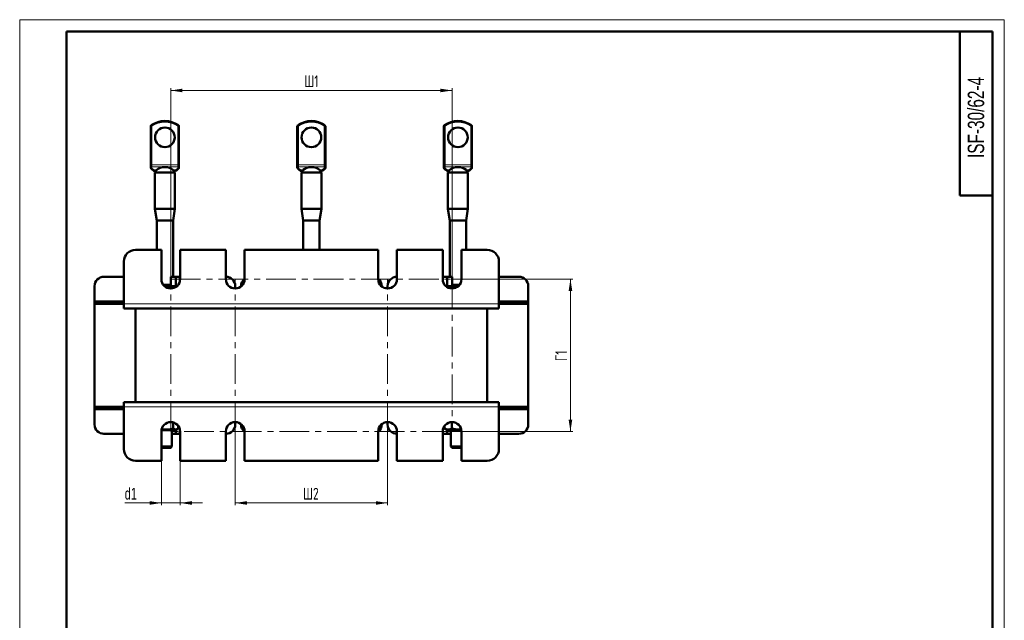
# Model space of a CAD drawing. Header units: millimetres. Extents: x 0 to 420, y 0 to 594.
# Tile 5 of 5: x 0 to 420, y 338 to 594. Entities that reach past the tile are written whole.
import ezdxf

# ---------------------------------------------------------------- set-up
doc = ezdxf.new("R2010")
doc.units = ezdxf.units.MM
doc.linetypes.add('CENTERX2', pattern=[20.32, 12.7, -2.54, 2.54, -2.54])
doc.layers.add('ОСЕВЫЕ', color=7, linetype='Continuous')
doc.styles.add('SLDTEXTSTYLE0', font='TXT', dxfattribs={"width": 0.7, "bigfont": 'bigfont'})
doc.styles.add('SLDTEXTSTYLE1', font='TXT', dxfattribs={"width": 0.7})
doc.dimstyles.new('SLDDIMSTYLE0', dxfattribs={"dimtxt": 5, "dimasz": 5, "dimexe": 0, "dimexo": 0.0625, "dimgap": 1.25, "dimtad": 2, "dimdec": 1, "dimrnd": 1e-09, "dimzin": 12, "dimdsep": 46, "dimtxsty": 'SLDTEXTSTYLE1', "dimsah": 1, "dimcen": 0.09, "dimadec": 0, "dimazin": 3, "dimtfac": 1, "dimtdec": 3, "dimtofl": 0, "dimtmove": 0, "dimatfit": 3, "dimfxl": 0, "dimfrac": 2, "dimtolj": 1, "dimtzin": 12, "dimarcsym": 0})
doc.dimstyles.new('SLDDIMSTYLE1', dxfattribs={"dimtxt": 5, "dimasz": 5, "dimexe": 0, "dimexo": 0.0625, "dimgap": 1.25, "dimtad": 2, "dimdec": 1, "dimrnd": 1e-09, "dimzin": 12, "dimdsep": 46, "dimtxsty": 'SLDTEXTSTYLE1', "dimsah": 1, "dimcen": 0.09, "dimadec": 0, "dimazin": 3, "dimtfac": 1, "dimtdec": 3, "dimtmove": 0, "dimatfit": 0, "dimfxl": 0, "dimfrac": 2, "dimtolj": 1, "dimtzin": 12, "dimarcsym": 0})

# ---------------------------------------------------------------- blocks, each defined once
blk = doc.blocks.new('_D_4')
at = {"color": 7, "linetype": 'Continuous', "lineweight": 0}
for p, q in [((64.43, 483.31), (64.43, 564.8)), ((64.43, 563.8), (184.43, 563.8)), ((184.43, 483.31), (184.43, 564.8))]:
    blk.add_line(p, q, dxfattribs=at)
at = {"color": 7, "linetype": 'Continuous', "lineweight": 18}
for points in [[(64.43, 563.8), (69.43, 563.03), (69.43, 564.57)], [(184.43, 563.8), (179.43, 564.57), (179.43, 563.03)]]:
    blk.add_solid(points, dxfattribs=at)
at = {"color": 7, "linetype": 'Continuous', "lineweight": 18, "insert": (121.41, 570.25), "char_height": 5, "attachment_point": 1, "style": 'SLDTEXTSTYLE0'}
blk.add_mtext('Ш1', dxfattribs=at)
blk = doc.blocks.new('_D_5')
at = {"color": 7, "linetype": 'Continuous', "lineweight": 0}
for p, q in [((91.93, 418.29), (91.93, 386.8)), ((156.93, 418.29), (156.93, 386.8)), ((91.93, 387.8), (156.93, 387.8))]:
    blk.add_line(p, q, dxfattribs=at)
at = {"color": 7, "linetype": 'Continuous', "lineweight": 18}
for points in [[(91.93, 387.8), (96.93, 387.03), (96.93, 388.57)], [(156.93, 387.8), (151.93, 388.57), (151.93, 387.03)]]:
    blk.add_solid(points, dxfattribs=at)
at = {"color": 7, "linetype": 'Continuous', "lineweight": 18, "insert": (120.87, 394.25), "char_height": 5, "attachment_point": 1, "style": 'SLDTEXTSTYLE0'}
blk.add_mtext('Ш2', dxfattribs=at)
blk = doc.blocks.new('_D_6')
at = {"color": 7, "linetype": 'Continuous', "lineweight": 0}
for p, q in [((184.44, 483.3), (235.93, 483.3)), ((234.93, 483.3), (234.93, 418.3)), ((184.44, 418.3), (235.93, 418.3))]:
    blk.add_line(p, q, dxfattribs=at)
at = {"color": 7, "linetype": 'Continuous', "lineweight": 18}
for points in [[(234.93, 483.3), (234.16, 478.3), (235.7, 478.3)], [(234.93, 418.3), (235.7, 423.3), (234.16, 423.3)]]:
    blk.add_solid(points, dxfattribs=at)
at = {"color": 7, "linetype": 'Continuous', "lineweight": 18, "insert": (228.48, 448.31), "char_height": 5, "attachment_point": 1, "rotation": 90, "style": 'SLDTEXTSTYLE0'}
blk.add_mtext('Г1', dxfattribs=at)
blk = doc.blocks.new('_D_7')
at = {"color": 7, "linetype": 'Continuous', "lineweight": 0}
for p, q in [((60.43, 405.79), (60.43, 386.8)), ((68.43, 405.79), (68.43, 386.8)), ((60.43, 387.8), (44.8, 387.8)), ((60.43, 387.8), (68.43, 387.8)), ((68.43, 387.8), (78.04, 387.8))]:
    blk.add_line(p, q, dxfattribs=at)
at = {"color": 7, "linetype": 'Continuous', "lineweight": 18}
for points in [[(60.43, 387.8), (55.43, 388.57), (55.43, 387.03)], [(68.43, 387.8), (73.43, 387.03), (73.43, 388.57)]]:
    blk.add_solid(points, dxfattribs=at)
at = {"color": 7, "linetype": 'Continuous', "lineweight": 18, "insert": (44.8, 394.25), "char_height": 5, "attachment_point": 1, "style": 'SLDTEXTSTYLE1'}
blk.add_mtext('d1', dxfattribs=at)

msp = doc.modelspace()

# ---------------------------------------------------------------- linework, layer by layer
at = {"color": 7, "linetype": 'Continuous', "lineweight": 50}
for p, q in [((20, 589), (20, 5)), ((415, 589), (20, 589)), ((401, 589), (401, 519)), ((415, 5), (415, 589)), ((55.93, 532.07), (55.93, 548.55)), ((67.93, 548.55), (67.93, 532.07)), ((118.43, 532.07), (118.43, 548.55)), ((130.43, 548.55), (130.43, 532.07)), ((180.93, 532.07), (180.93, 548.55)), ((192.93, 548.55), (192.93, 532.07)), ((55.93, 531.64), (55.93, 532.07)), ((55.93, 531.04), (55.93, 531.64)), ((55.93, 530.82), (55.93, 531.04)), ((56.11, 530.44), (56.65, 529.99)), ((57.98, 529.25), (57.98, 528.8)), ((58.03, 529.35), (58, 529.25)), ((65.88, 528.8), (65.88, 529.24)), ((67.21, 529.99), (67.75, 530.44)), ((67.93, 532.07), (67.93, 531.64)), ((67.93, 531.64), (67.93, 531.04)), ((67.93, 531.04), (67.93, 530.82)), ((118.43, 531.64), (118.43, 532.07)), ((118.43, 531.04), (118.43, 531.64)), ((118.43, 530.82), (118.43, 531.04)), ((118.61, 530.44), (119.15, 529.99)), ((120.48, 529.25), (120.48, 528.8)), ((120.53, 529.35), (120.5, 529.25)), ((128.38, 528.8), (128.38, 529.24)), ((129.71, 529.99), (130.25, 530.44)), ((130.43, 532.07), (130.43, 531.64)), ((130.43, 531.64), (130.43, 531.04)), ((130.43, 531.04), (130.43, 530.82)), ((180.93, 531.64), (180.93, 532.07)), ((180.93, 531.04), (180.93, 531.64)), ((180.93, 530.82), (180.93, 531.04)), ((181.11, 530.44), (181.65, 529.99)), ((182.98, 529.25), (182.98, 528.8)), ((183.03, 529.35), (183, 529.25)), ((190.88, 528.8), (190.88, 529.24)), ((192.21, 529.99), (192.75, 530.44)), ((192.93, 532.07), (192.93, 531.64)), ((192.93, 531.64), (192.93, 531.04)), ((192.93, 531.04), (192.93, 530.82)), ((57.68, 528.8), (57.68, 513.3)), ((57.68, 528.8), (66.18, 528.8)), ((66.18, 513.3), (66.18, 528.8)), ((120.18, 528.8), (120.18, 513.3)), ((120.18, 528.8), (128.68, 528.8)), ((128.68, 513.3), (128.68, 528.8)), ((182.68, 528.8), (182.68, 513.3)), ((182.68, 528.8), (191.18, 528.8)), ((191.18, 513.3), (191.18, 528.8)), ((401, 519), (415, 519)), ((57.68, 513.3), (58.43, 508.3)), ((57.68, 513.3), (66.18, 513.3)), ((65.43, 508.3), (66.18, 513.3)), ((120.18, 513.3), (120.93, 508.3)), ((120.18, 513.3), (128.68, 513.3)), ((127.93, 508.3), (128.68, 513.3)), ((182.68, 513.3), (183.43, 508.3)), ((182.68, 513.3), (191.18, 513.3)), ((190.43, 508.3), (191.18, 513.3)), ((58.43, 508.3), (58.43, 495.8)), ((65.43, 508.3), (58.43, 508.3)), ((65.43, 484.3), (65.43, 508.3)), ((120.93, 508.3), (120.93, 495.8)), ((127.93, 508.3), (120.93, 508.3)), ((127.93, 495.8), (127.93, 508.3)), ((183.43, 508.3), (183.43, 484.3)), ((190.43, 508.3), (183.43, 508.3)), ((190.43, 495.8), (190.43, 508.3)), ((60.43, 495.8), (49.43, 495.8)), ((60.43, 483.3), (60.43, 495.8)), ((68.43, 495.8), (68.43, 483.3)), ((87.93, 495.8), (68.43, 495.8)), ((87.93, 483.3), (87.93, 495.8)), ((95.93, 495.8), (95.93, 483.3)), ((152.93, 495.8), (95.93, 495.8)), ((152.93, 483.3), (152.93, 495.8)), ((160.93, 495.8), (160.93, 483.3)), ((180.43, 495.8), (160.93, 495.8)), ((180.43, 483.3), (180.43, 495.8)), ((188.43, 495.8), (188.43, 483.3)), ((199.43, 495.8), (188.43, 495.8)), ((44.43, 490.8), (44.43, 472.8)), ((204.43, 472.8), (204.43, 490.8)), ((44.43, 484.3), (35.93, 484.3)), ((64.43, 484.3), (64.43, 480.35)), ((66.55, 484.3), (64.43, 484.3)), ((66.55, 484.3), (66.55, 480.35)), ((68.3, 484.3), (66.55, 484.3)), ((68.3, 482.31), (68.3, 484.3)), ((68.43, 484.3), (68.3, 484.3)), ((180.55, 484.3), (180.43, 484.3)), ((180.55, 484.3), (180.55, 482.31)), ((182.3, 484.3), (180.55, 484.3)), ((182.3, 480.35), (182.3, 484.3)), ((184.43, 484.3), (182.3, 484.3)), ((184.43, 480.35), (184.43, 484.3)), ((212.93, 484.3), (204.43, 484.3)), ((31.93, 480.3), (31.93, 473.8)), ((61.31, 480.8), (64.43, 480.8)), ((64.43, 480.35), (61.73, 480.35)), ((66.51, 479.98), (64.43, 480.35)), ((66.93, 480.35), (64.43, 480.35)), ((91.93, 479.3), (91.93, 480.3)), ((94.43, 480.3), (94.43, 480.18)), ((154.43, 480.18), (154.43, 480.3)), ((156.93, 480.3), (156.93, 479.3)), ((181.93, 480.35), (181.81, 480.28)), ((182.34, 480.35), (181.93, 480.35)), ((183.48, 479.9), (182.34, 480.35)), ((186.35, 480.35), (182.34, 480.35)), ((183.48, 479.9), (183.48, 479.41)), ((184.43, 480.8), (187.55, 480.8)), ((186.94, 480.26), (186.35, 480.35)), ((187.13, 480.35), (186.35, 480.35)), ((216.93, 473.8), (216.93, 480.3)), ((31.93, 472.8), (31.93, 473.8)), ((31.93, 473.8), (35.73, 473.8)), ((35.73, 472.8), (31.93, 472.8)), ((31.93, 472.8), (31.93, 428.8)), ((35.73, 473.8), (35.73, 472.8)), ((44.43, 473.8), (35.73, 473.8)), ((35.73, 472.8), (44.43, 472.8)), ((44.43, 472.8), (44.43, 470.8)), ((204.43, 470.8), (44.43, 470.8)), ((49.43, 430.8), (49.43, 470.8)), ((199.43, 430.8), (199.43, 470.8)), ((213.13, 473.8), (204.43, 473.8)), ((204.43, 472.8), (213.13, 472.8)), ((204.43, 472.8), (204.43, 470.8)), ((213.13, 472.8), (213.13, 473.8)), ((213.13, 473.8), (216.93, 473.8)), ((216.93, 472.8), (213.13, 472.8)), ((216.93, 473.8), (216.93, 472.8)), ((216.93, 428.8), (216.93, 472.8)), ((31.93, 427.8), (31.93, 428.8)), ((31.93, 428.8), (35.73, 428.8)), ((35.73, 428.8), (35.73, 427.8)), ((44.43, 428.8), (35.73, 428.8)), ((44.43, 430.8), (204.43, 430.8)), ((44.43, 428.8), (44.43, 430.8)), ((44.43, 428.8), (44.43, 410.8)), ((204.43, 428.8), (204.43, 430.8)), ((213.13, 428.8), (204.43, 428.8)), ((204.43, 410.8), (204.43, 428.8)), ((213.13, 427.8), (213.13, 428.8)), ((213.13, 428.8), (216.93, 428.8)), ((216.93, 428.8), (216.93, 427.8)), ((35.73, 427.8), (31.93, 427.8)), ((31.93, 427.8), (31.93, 421.3)), ((35.73, 427.8), (44.43, 427.8)), ((204.43, 427.8), (213.13, 427.8)), ((216.93, 427.8), (213.13, 427.8)), ((216.93, 421.3), (216.93, 427.8)), ((65.44, 422.17), (65.44, 419.54)), ((67.65, 420.67), (67.65, 419.54)), ((91.93, 421.3), (91.93, 422.3)), ((94.43, 421.42), (94.43, 421.3)), ((154.43, 421.3), (154.43, 421.42)), ((156.93, 422.3), (156.93, 421.3)), ((181.17, 420.62), (181.17, 419.54)), ((184.39, 422.3), (184.39, 419.54)), ((35.93, 417.3), (44.43, 417.3)), ((60.43, 405.8), (60.43, 418.3)), ((66.43, 418.8), (60.46, 418.8)), ((64.93, 411.85), (64.93, 418.8)), ((64.93, 417.3), (66.55, 417.3)), ((66.43, 418.8), (67.34, 419.33)), ((66.55, 418.87), (66.55, 417.3)), ((66.55, 417.3), (68.3, 417.3)), ((68.3, 417.3), (68.3, 419.29)), ((68.3, 417.3), (68.43, 417.3)), ((68.43, 418.3), (68.43, 405.8)), ((87.93, 405.8), (87.93, 418.3)), ((95.93, 418.3), (95.93, 405.8)), ((152.93, 405.8), (152.93, 418.3)), ((160.93, 418.3), (160.93, 405.8)), ((180.43, 405.8), (180.43, 418.3)), ((180.43, 417.3), (180.55, 417.3)), ((180.55, 419.29), (180.55, 417.3)), ((180.55, 417.3), (182.3, 417.3)), ((181.17, 419.54), (181.36, 419.44)), ((181.35, 419.42), (182.43, 418.8)), ((182.3, 417.3), (182.3, 418.87)), ((182.3, 417.3), (183.93, 417.3)), ((188.4, 418.8), (182.43, 418.8)), ((183.93, 418.8), (183.93, 411.85)), ((188.43, 418.3), (188.43, 405.8)), ((204.43, 417.3), (212.93, 417.3)), ((60.43, 411.85), (64.93, 411.85)), ((64.43, 411.35), (64.93, 411.85)), ((183.93, 411.85), (184.43, 411.35)), ((183.93, 411.85), (188.43, 411.85)), ((64.43, 411.35), (60.43, 411.35)), ((188.43, 411.35), (184.43, 411.35)), ((49.43, 405.8), (60.43, 405.8)), ((68.43, 405.8), (87.93, 405.8)), ((95.93, 405.8), (152.93, 405.8)), ((160.93, 405.8), (180.43, 405.8)), ((188.43, 405.8), (199.43, 405.8))]:
    msp.add_line(p, q, dxfattribs=at)
at = {"color": 7, "linetype": 'Continuous', "lineweight": 25}
msp.add_line((20, 589), (20, 5), dxfattribs=at)
at = {"color": 8, "linetype": 'Continuous', "lineweight": 18}
for p, q in [((56.43, 548.55), (55.93, 548.55)), ((56.14, 548.95), (56.43, 548.55)), ((56.43, 548.55), (56.43, 532.07)), ((67.43, 548.55), (67.72, 548.95)), ((67.43, 532.07), (67.43, 548.55)), ((67.93, 548.55), (67.43, 548.55)), ((118.93, 548.55), (118.43, 548.55)), ((118.64, 548.95), (118.93, 548.55)), ((118.93, 548.55), (118.93, 532.07)), ((129.93, 548.55), (130.22, 548.95)), ((129.93, 532.07), (129.93, 548.55)), ((130.43, 548.55), (129.93, 548.55)), ((181.43, 548.55), (180.93, 548.55)), ((181.14, 548.95), (181.43, 548.55)), ((181.43, 548.55), (181.43, 532.07)), ((192.43, 548.55), (192.72, 548.95)), ((192.43, 532.07), (192.43, 548.55)), ((192.93, 548.55), (192.43, 548.55)), ((55.93, 532.07), (56.43, 532.07)), ((56.43, 532.07), (56.43, 531.21)), ((56.43, 532.07), (67.43, 532.07)), ((67.43, 531.21), (56.43, 531.21)), ((56.43, 531.21), (56.43, 530.61)), ((56.43, 530.61), (57.29, 529.9)), ((57.29, 529.9), (58.47, 529.9)), ((65.39, 529.9), (66.57, 529.9)), ((66.57, 529.9), (67.43, 530.61)), ((67.43, 531.21), (67.43, 532.07)), ((67.43, 532.07), (67.93, 532.07)), ((67.43, 530.61), (67.43, 531.21)), ((118.43, 532.07), (118.93, 532.07)), ((118.93, 532.07), (118.93, 531.21)), ((118.93, 532.07), (129.93, 532.07)), ((129.93, 531.21), (118.93, 531.21)), ((118.93, 531.21), (118.93, 530.61)), ((118.93, 530.61), (119.79, 529.9)), ((119.79, 529.9), (120.97, 529.9)), ((127.89, 529.9), (129.07, 529.9)), ((129.07, 529.9), (129.93, 530.61)), ((129.93, 531.21), (129.93, 532.07)), ((129.93, 532.07), (130.43, 532.07)), ((129.93, 530.61), (129.93, 531.21)), ((180.93, 532.07), (181.43, 532.07)), ((181.43, 532.07), (181.43, 531.21)), ((181.43, 532.07), (192.43, 532.07)), ((192.43, 531.21), (181.43, 531.21)), ((181.43, 531.21), (181.43, 530.61)), ((181.43, 530.61), (182.29, 529.9)), ((182.29, 529.9), (183.47, 529.9)), ((190.39, 529.9), (191.57, 529.9)), ((191.57, 529.9), (192.43, 530.61)), ((192.43, 531.21), (192.43, 532.07)), ((192.43, 532.07), (192.93, 532.07)), ((192.43, 530.61), (192.43, 531.21)), ((204.43, 472.8), (44.43, 472.8)), ((44.43, 428.8), (204.43, 428.8))]:
    msp.add_line(p, q, dxfattribs=at)
at = {"color": 7, "linetype": 'CENTERX2', "lineweight": 18}
for p, q in [((64.43, 483.3), (184.43, 483.3)), ((64.43, 418.3), (64.43, 483.3)), ((91.93, 418.3), (91.93, 483.3)), ((156.93, 418.3), (156.93, 483.3)), ((184.43, 483.3), (184.43, 418.3)), ((184.43, 418.3), (64.43, 418.3))]:
    msp.add_line(p, q, dxfattribs=at)
at = {"color": 8, "linetype": 'Continuous', "lineweight": 18, "flags": 128}
for points in [[(57.64, 529.4), (57.68, 529.38), (57.69, 529.38)], [(120.14, 529.4), (120.18, 529.38), (120.19, 529.38)], [(182.64, 529.4), (182.68, 529.38), (182.69, 529.38)]]:
    msp.add_lwpolyline(points, dxfattribs=at)
at = {"color": 7, "linetype": 'Continuous', "lineweight": 50}
for centre in [(61.93, 543.8), (124.43, 543.8), (186.93, 543.8)]:
    msp.add_circle(centre, 4.2, dxfattribs=at)
for centre, radius, start, end in [((61.93, 540.8), 10, 54.6235, 125.3765), ((124.43, 540.8), 10, 54.6235, 125.3765), ((186.93, 540.8), 10, 54.6235, 125.3765), ((56.43, 548.55), 0.5, 125.3765, 180), ((67.43, 548.55), 0.5, 0, 54.6235), ((118.93, 548.55), 0.5, 125.3765, 180), ((129.93, 548.55), 0.5, 0, 54.6235), ((181.43, 548.55), 0.5, 125.3765, 180), ((192.43, 548.55), 0.5, 0, 54.6235), ((56.43, 530.82), 0.5, 180, 228.309), ((67.43, 530.82), 0.5, 311.4998, 0), ((118.93, 530.82), 0.5, 180, 228.309), ((129.93, 530.82), 0.5, 311.4998, 0), ((181.43, 530.82), 0.5, 180, 228.309), ((192.43, 530.82), 0.5, 311.4998, 0), ((49.43, 490.8), 5, 90, 180), ((199.43, 490.8), 5, 0, 90), ((35.93, 480.3), 4, 90, 180), ((64.43, 483.3), 4, 180, 0), ((87.93, 480.3), 4, 0, 90), ((91.93, 483.3), 4, 180, 0), ((98.43, 480.3), 4, 128.6822, 180), ((150.43, 480.3), 4, 0, 51.3178), ((156.93, 483.3), 4, 180, 0), ((160.93, 480.3), 4, 90, 180), ((184.43, 483.3), 4, 180, 0), ((212.93, 480.3), 4, 0, 90), ((35.93, 421.3), 4, 180, 270), ((64.43, 418.3), 4, 0, 180), ((91.93, 418.3), 4, 0, 180), ((87.93, 421.3), 4, 270, 0), ((98.43, 421.3), 4, 180, 231.3178), ((156.93, 418.3), 4, 0, 180), ((150.43, 421.3), 4, 308.6822, 0), ((160.93, 421.3), 4, 180, 270), ((184.43, 418.3), 4, 0, 180), ((212.93, 421.3), 4, 270, 0), ((49.43, 410.8), 5, 180, 270), ((199.43, 410.8), 5, 270, 0)]:
    msp.add_arc(centre, radius, start, end, dxfattribs=at)
at = {"color": 8, "linetype": 'Continuous', "lineweight": 18}
for centre, radius, start, end in [((61.93, 540.8), 9.5, 54.6235, 125.3765), ((124.43, 540.8), 9.5, 54.6235, 125.3765), ((186.93, 540.8), 9.5, 54.6235, 125.3765), ((56.39, 531.68), 0.468, 184.7712, 274.0841), ((56.39, 531.08), 0.468, 184.7712, 274.0841), ((57.05, 530.51), 0.662, 232.8457, 291.4007), ((57.9, 529.99), 0.652, 249.7016, 280.9428), ((65.95, 529.99), 0.652, 259.0563, 290.3649), ((66.81, 530.51), 0.662, 248.5993, 307.1543), ((67.46, 531.68), 0.468, 265.9159, 355.2288), ((67.46, 531.08), 0.468, 265.9159, 355.2288), ((118.89, 531.68), 0.468, 184.7712, 274.0841), ((118.89, 531.08), 0.468, 184.7712, 274.0841), ((119.55, 530.51), 0.662, 232.8457, 291.4007), ((120.4, 529.99), 0.652, 249.7016, 280.9428), ((128.45, 529.99), 0.652, 259.0563, 290.3649), ((129.31, 530.51), 0.662, 248.5993, 307.1543), ((129.96, 531.68), 0.468, 265.9159, 355.2288), ((129.96, 531.08), 0.468, 265.9159, 355.2288), ((181.39, 531.68), 0.468, 184.7712, 274.0841), ((181.39, 531.08), 0.468, 184.7712, 274.0841), ((182.05, 530.51), 0.662, 232.8457, 291.4007), ((182.9, 529.99), 0.652, 249.7016, 280.9428), ((190.95, 529.99), 0.652, 259.0563, 290.3649), ((191.81, 530.51), 0.662, 248.5993, 307.1543), ((192.46, 531.68), 0.468, 265.9159, 355.2288), ((192.46, 531.08), 0.468, 265.9159, 355.2288)]:
    msp.add_arc(centre, radius, start, end, dxfattribs=at)
for centre, major_axis, ratio, start_param, end_param in [((56.43, 531.47), (0.28, 1.06), 0.304422, 2.999616, 3.853227), ((58.78, 534.18), (0, 5), 0.577959, 2.598795, 2.877907), ((65.08, 534.18), (0, 5), 0.577959, 3.405278, 3.68439), ((67.43, 531.47), (-0.28, 1.06), 0.304422, 2.429959, 3.295717), ((118.93, 531.47), (0.28, 1.06), 0.304422, 2.999616, 3.853227), ((121.28, 534.18), (0, 5), 0.577959, 2.598795, 2.877907), ((127.58, 534.18), (0, 5), 0.577959, 3.405278, 3.68439), ((129.93, 531.47), (-0.28, 1.06), 0.304422, 2.429959, 3.295717), ((181.43, 531.47), (0.28, 1.06), 0.304422, 2.999616, 3.853227), ((183.78, 534.18), (0, 5), 0.577959, 2.598795, 2.877907), ((190.08, 534.18), (0, 5), 0.577959, 3.405278, 3.68439), ((192.43, 531.47), (-0.28, 1.06), 0.304422, 2.429959, 3.295717)]:
    msp.add_ellipse(centre, major_axis=major_axis, ratio=ratio, start_param=start_param, end_param=end_param, dxfattribs=at)
at = {"color": 7, "linetype": 'Continuous', "lineweight": 50}
for centre in [(61.93, 528.75), (124.43, 528.75), (186.93, 528.75)]:
    msp.add_ellipse(centre, major_axis=(3.95, 0), ratio=0.603239, start_param=0.502345, end_param=2.639248, dxfattribs=at)
for points, knots in [([(56.65, 529.99), (56.73, 529.92), (57.05, 529.67), (57.41, 529.5), (57.68, 529.38)], [0, 0, 0, 0, 0.246121, 1, 1, 1, 1]), ([(57.68, 529.38), (57.68, 529.38), (57.67, 529.38), (57.73, 529.36), (57.83, 529.3), (57.94, 529.22), (57.99, 529.19)], [0, 0, 0, 0, 0.016302, 0.273879, 0.669776, 1, 1, 1, 1]), ([(57.71, 529.37), (57.73, 529.35), (57.79, 529.32), (57.9, 529.26), (57.99, 529.2), (58.01, 529.19)], [0, 0, 0, 0, 0.321564, 0.813868, 1, 1, 1, 1]), ([(58.47, 529.9), (58.31, 529.72), (58.12, 529.51), (58.04, 529.37), (58.03, 529.35)], [0, 0, 0, 0, 0.822825, 1, 1, 1, 1]), ([(65.83, 529.35), (65.79, 529.4), (65.7, 529.54), (65.51, 529.76), (65.39, 529.9)], [0, 0, 0, 0, 0.386444, 1, 1, 1, 1]), ([(65.86, 529.24), (65.87, 529.24), (65.89, 529.25), (65.86, 529.31), (65.83, 529.35)], [0, 0, 0, 0, 0.2323867, 1, 1, 1, 1]), ([(65.84, 529.19), (65.87, 529.2), (65.99, 529.28), (66.15, 529.37), (66.17, 529.37), (66.17, 529.38)], [0, 0, 0, 0, 0.132009, 0.803566, 1, 1, 1, 1]), ([(65.86, 529.19), (65.86, 529.19), (65.96, 529.25), (66.02, 529.29), (66.09, 529.33)], [0, 0, 0, 0, 0.017977, 1, 1, 1, 1]), ([(66.18, 529.38), (66.27, 529.42), (66.63, 529.56), (66.96, 529.8), (67.21, 529.99)], [0, 0, 0, 0, 0.254131, 1, 1, 1, 1]), ([(119.15, 529.99), (119.23, 529.92), (119.55, 529.67), (119.91, 529.5), (120.18, 529.38)], [0, 0, 0, 0, 0.246121, 1, 1, 1, 1]), ([(120.18, 529.38), (120.18, 529.38), (120.17, 529.38), (120.23, 529.36), (120.33, 529.3), (120.44, 529.22), (120.49, 529.19)], [0, 0, 0, 0, 0.016302, 0.273879, 0.669776, 1, 1, 1, 1]), ([(120.21, 529.37), (120.23, 529.35), (120.29, 529.32), (120.4, 529.26), (120.49, 529.2), (120.51, 529.19)], [0, 0, 0, 0, 0.321564, 0.813868, 1, 1, 1, 1]), ([(120.97, 529.9), (120.81, 529.72), (120.62, 529.51), (120.54, 529.37), (120.53, 529.35)], [0, 0, 0, 0, 0.822825, 1, 1, 1, 1]), ([(128.33, 529.35), (128.29, 529.4), (128.2, 529.54), (128.01, 529.76), (127.89, 529.9)], [0, 0, 0, 0, 0.3864442, 1, 1, 1, 1]), ([(128.36, 529.24), (128.37, 529.24), (128.39, 529.25), (128.36, 529.31), (128.33, 529.35)], [0, 0, 0, 0, 0.232387, 1, 1, 1, 1]), ([(128.34, 529.19), (128.37, 529.2), (128.49, 529.28), (128.65, 529.37), (128.67, 529.37), (128.67, 529.38)], [0, 0, 0, 0, 0.132009, 0.803566, 1, 1, 1, 1]), ([(128.36, 529.19), (128.36, 529.19), (128.46, 529.25), (128.52, 529.29), (128.59, 529.33)], [0, 0, 0, 0, 0.017977, 1, 1, 1, 1]), ([(128.68, 529.38), (128.77, 529.42), (129.13, 529.56), (129.46, 529.8), (129.71, 529.99)], [0, 0, 0, 0, 0.254131, 1, 1, 1, 1]), ([(181.65, 529.99), (181.73, 529.92), (182.05, 529.67), (182.41, 529.5), (182.68, 529.38)], [0, 0, 0, 0, 0.246121, 1, 1, 1, 1]), ([(182.68, 529.38), (182.68, 529.38), (182.67, 529.38), (182.73, 529.36), (182.83, 529.3), (182.94, 529.22), (182.99, 529.19)], [0, 0, 0, 0, 0.016302, 0.273879, 0.669776, 1, 1, 1, 1]), ([(182.71, 529.37), (182.73, 529.35), (182.79, 529.32), (182.9, 529.26), (182.99, 529.2), (183.01, 529.19)], [0, 0, 0, 0, 0.321564, 0.813868, 1, 1, 1, 1]), ([(183.47, 529.9), (183.31, 529.72), (183.12, 529.51), (183.04, 529.37), (183.03, 529.35)], [0, 0, 0, 0, 0.8228252, 1, 1, 1, 1]), ([(190.83, 529.35), (190.79, 529.4), (190.7, 529.54), (190.51, 529.76), (190.39, 529.9)], [0, 0, 0, 0, 0.386444, 1, 1, 1, 1]), ([(190.86, 529.24), (190.87, 529.24), (190.89, 529.25), (190.86, 529.31), (190.83, 529.35)], [0, 0, 0, 0, 0.232387, 1, 1, 1, 1]), ([(190.84, 529.19), (190.87, 529.2), (190.99, 529.28), (191.15, 529.37), (191.17, 529.37), (191.17, 529.38)], [0, 0, 0, 0, 0.132009, 0.803566, 1, 1, 1, 1]), ([(190.86, 529.19), (190.86, 529.19), (190.96, 529.25), (191.02, 529.29), (191.09, 529.33)], [0, 0, 0, 0, 0.017977, 1, 1, 1, 1]), ([(191.18, 529.38), (191.27, 529.42), (191.63, 529.56), (191.96, 529.8), (192.21, 529.99)], [0, 0, 0, 0, 0.254131, 1, 1, 1, 1]), ([(64.43, 480.35), (64.37, 480.35), (63.66, 480.35), (62.96, 480.15), (62.33, 479.98)], [0, 0, 0, 0, 0.0835421, 1, 1, 1, 1]), ([(182.34, 480.35), (182.33, 480.35), (182.21, 480.35), (182.1, 480.28), (182, 480.22)], [0, 0, 0, 0, 0.057791, 1, 1, 1, 1]), ([(186.35, 480.35), (186.28, 480.35), (185.31, 480.34), (184.36, 480.12), (183.48, 479.9)], [0, 0, 0, 0, 0.0702006, 1, 1, 1, 1]), ([(65.44, 419.54), (64.94, 419.41), (63.94, 419.15), (62.31, 419.01), (61.22, 419.25), (60.65, 419.38)], [0, 0, 0, 0, 0.316298, 0.639455, 1, 1, 1, 1]), ([(67.65, 419.54), (67.28, 419.31), (66.54, 418.87), (65.8, 419.31), (65.44, 419.54)], [0, 0, 0, 0, 0.506333, 1, 1, 1, 1]), ([(184.39, 419.54), (183.85, 419.31), (182.77, 418.87), (181.7, 419.31), (181.17, 419.54)], [0, 0, 0, 0, 0.5063329, 1, 1, 1, 1]), ([(188.28, 419.17), (187.87, 419.13), (186.57, 419), (185.28, 419.32), (184.39, 419.54)], [0, 0, 0, 0, 0.309425, 1, 1, 1, 1])]:
    msp.add_open_spline(points, degree=3, knots=knots, dxfattribs=at)
at = {"layer": 'ОСЕВЫЕ', "lineweight": 18}
for p, q in [((0, 594), (420, 594)), ((0, 594), (0, 0)), ((420, 594), (420, 0))]:
    msp.add_line(p, q, dxfattribs=at)

# ---------------------------------------------------------------- texts
at = {"color": 7, "linetype": 'Continuous', "lineweight": 0, "insert": (404.4, 552.29), "char_height": 7, "attachment_point": 2, "rotation": 90, "style": 'SLDTEXTSTYLE1'}
msp.add_mtext('ISF-30/62-4', dxfattribs=at)

# ---------------------------------------------------------------- dimensions: what is measured, and where the dimension line sits
at = {"color": 7, "linetype": 'Continuous', "lineweight": 18}
for base, p1, p2, text, dimstyle, picture, middle in [((184.43, 563.8), (64.43, 483.3), (184.43, 483.3), 'Ш1', 'SLDDIMSTYLE0', '_D_4', (124.43, 563.8)), ((156.93, 387.8), (91.93, 418.3), (156.93, 418.3), 'Ш2', 'SLDDIMSTYLE0', '_D_5', (124.43, 387.8)), ((68.43, 387.8), (60.43, 405.8), (68.43, 405.8), 'd1', 'SLDDIMSTYLE1', '_D_7', (47.29, 387.8))]:
    dim = msp.add_linear_dim(base=base, p1=p1, p2=p2, text=text, dimstyle=dimstyle, dxfattribs=at)
    dim.commit()
    dim.dimension.update_dxf_attribs({"geometry": picture, "text_midpoint": middle, "dimtype": 160})
dim = msp.add_linear_dim(base=(234.93, 418.3), p1=(184.43, 483.3), p2=(184.43, 418.3), angle=90, text='Г1', dimstyle='SLDDIMSTYLE0', dxfattribs=at)
dim.commit()
dim.dimension.update_dxf_attribs({"geometry": '_D_6', "text_midpoint": (234.93, 450.8), "dimtype": 160})

doc.saveas('drawing.dxf')
